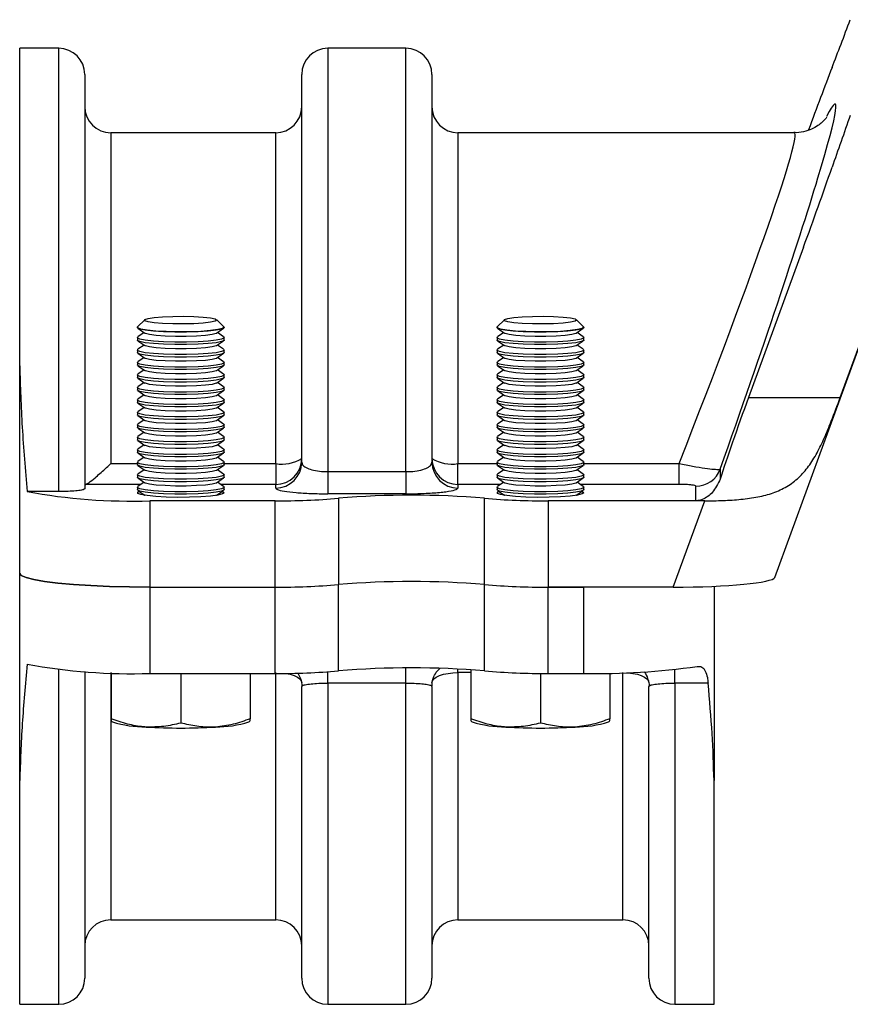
# Model space of a CAD drawing. Header units: millimetres. Extents: x 2 to 591, y 2 to 418.
# Tile 7 of 15: x 123 to 170, y 268 to 325. Entities that reach past the tile are written whole.
import ezdxf

# ---------------------------------------------------------------- set-up
doc = ezdxf.new("R2010")
doc.units = ezdxf.units.MM

msp = doc.modelspace()

# ---------------------------------------------------------------- linework, layer by layer
at = {"color": 7, "linetype": 'Continuous', "lineweight": 25}
for p, q in [((124.852, 322.859), (122.602, 322.859)), ((122.602, 304.562), (122.602, 322.859)), ((124.852, 297.328), (124.852, 322.859)), ((144.852, 322.859), (140.352, 322.859)), ((140.352, 322.859), (140.352, 298.476)), ((144.852, 298.476), (144.852, 322.859)), ((126.352, 321.359), (126.352, 297.492)), ((138.852, 299.025), (138.852, 321.359)), ((146.352, 321.359), (146.352, 299.025)), ((137.352, 317.994), (127.852, 317.994)), ((127.852, 317.994), (127.852, 298.94)), ((137.352, 298.94), (137.352, 317.994)), ((167.225, 317.994), (147.852, 317.994)), ((147.852, 317.994), (147.852, 298.94)), ((166.099, 292.389), (174.08, 314.192)), ((167.756, 311.397), (164.591, 302.751)), ((169.876, 302.751), (173.041, 311.397)), ((129.806, 307.228), (129.394, 306.821)), ((134.366, 306.821), (133.954, 307.228)), ((150.528, 307.228), (150.116, 306.821)), ((155.088, 306.821), (154.676, 307.228)), ((129.38, 306.793), (129.38, 306.774)), ((129.409, 306.734), (129.819, 306.452)), ((129.769, 306.486), (129.409, 306.239)), ((133.941, 306.452), (134.351, 306.734)), ((134.351, 306.239), (133.991, 306.486)), ((134.38, 306.774), (134.38, 306.793)), ((150.102, 306.793), (150.102, 306.774)), ((150.131, 306.734), (150.541, 306.452)), ((150.491, 306.486), (150.131, 306.239)), ((154.663, 306.452), (155.073, 306.734)), ((155.073, 306.239), (154.713, 306.486)), ((155.102, 306.774), (155.102, 306.793)), ((129.38, 306.198), (129.38, 306.056)), ((129.409, 306.016), (129.819, 305.734)), ((129.769, 305.768), (129.409, 305.521)), ((133.941, 305.734), (134.351, 306.016)), ((134.351, 305.521), (133.991, 305.768)), ((134.38, 306.056), (134.38, 306.198)), ((150.102, 306.198), (150.102, 306.056)), ((150.131, 306.016), (150.541, 305.734)), ((150.491, 305.768), (150.131, 305.521)), ((154.663, 305.734), (155.073, 306.016)), ((155.073, 305.521), (154.713, 305.768)), ((155.102, 306.056), (155.102, 306.198)), ((129.38, 305.48), (129.38, 305.338)), ((129.409, 305.297), (129.819, 305.016)), ((133.941, 305.016), (134.351, 305.297)), ((134.38, 305.338), (134.38, 305.48)), ((150.102, 305.48), (150.102, 305.338)), ((150.131, 305.297), (150.541, 305.016)), ((154.663, 305.016), (155.073, 305.297)), ((155.102, 305.338), (155.102, 305.48)), ((122.602, 292.623), (122.602, 304.562)), ((129.38, 304.762), (129.38, 304.62)), ((129.769, 305.05), (129.409, 304.802)), ((129.409, 304.579), (129.819, 304.298)), ((133.941, 304.298), (134.351, 304.579)), ((134.351, 304.802), (133.991, 305.05)), ((134.38, 304.62), (134.38, 304.762)), ((150.102, 304.762), (150.102, 304.62)), ((150.491, 305.05), (150.131, 304.802)), ((150.131, 304.579), (150.541, 304.298)), ((154.663, 304.298), (155.073, 304.579)), ((155.073, 304.802), (154.713, 305.05)), ((155.102, 304.62), (155.102, 304.762)), ((129.38, 304.044), (129.38, 303.902)), ((129.769, 304.332), (129.409, 304.084)), ((134.351, 304.084), (133.991, 304.332)), ((134.38, 303.902), (134.38, 304.044)), ((150.102, 304.044), (150.102, 303.902)), ((150.491, 304.332), (150.131, 304.084)), ((155.073, 304.084), (154.713, 304.332)), ((155.102, 303.902), (155.102, 304.044)), ((129.409, 303.861), (129.819, 303.58)), ((129.769, 303.614), (129.409, 303.366)), ((133.941, 303.58), (134.351, 303.861)), ((134.351, 303.366), (133.991, 303.614)), ((150.131, 303.861), (150.541, 303.58)), ((150.491, 303.614), (150.131, 303.366)), ((154.663, 303.58), (155.073, 303.861)), ((155.073, 303.366), (154.713, 303.614)), ((129.38, 303.325), (129.38, 303.184)), ((129.409, 303.143), (129.819, 302.862)), ((129.769, 302.896), (129.409, 302.648)), ((133.941, 302.862), (134.351, 303.143)), ((134.351, 302.648), (133.991, 302.896)), ((134.38, 303.184), (134.38, 303.325)), ((150.102, 303.325), (150.102, 303.184)), ((150.131, 303.143), (150.541, 302.862)), ((150.491, 302.896), (150.131, 302.648)), ((154.663, 302.862), (155.073, 303.143)), ((155.073, 302.648), (154.713, 302.896)), ((155.102, 303.184), (155.102, 303.325)), ((129.38, 302.607), (129.38, 302.466)), ((129.409, 302.425), (129.819, 302.143)), ((133.941, 302.143), (134.351, 302.425)), ((134.38, 302.466), (134.38, 302.607)), ((150.102, 302.607), (150.102, 302.466)), ((150.131, 302.425), (150.541, 302.143)), ((154.663, 302.143), (155.073, 302.425)), ((155.102, 302.466), (155.102, 302.607)), ((164.591, 302.751), (169.876, 302.751)), ((129.38, 301.889), (129.38, 301.748)), ((129.769, 302.177), (129.409, 301.93)), ((129.409, 301.707), (129.819, 301.425)), ((133.941, 301.425), (134.351, 301.707)), ((134.351, 301.93), (133.991, 302.177)), ((134.38, 301.748), (134.38, 301.889)), ((150.102, 301.889), (150.102, 301.748)), ((150.491, 302.177), (150.131, 301.93)), ((150.131, 301.707), (150.541, 301.425)), ((154.663, 301.425), (155.073, 301.707)), ((155.073, 301.93), (154.713, 302.177)), ((155.102, 301.748), (155.102, 301.889)), ((129.38, 301.171), (129.38, 301.03)), ((129.769, 301.459), (129.409, 301.212)), ((134.351, 301.212), (133.991, 301.459)), ((134.38, 301.03), (134.38, 301.171)), ((150.102, 301.171), (150.102, 301.03)), ((150.491, 301.459), (150.131, 301.212)), ((155.073, 301.212), (154.713, 301.459)), ((155.102, 301.03), (155.102, 301.171)), ((129.409, 300.989), (129.819, 300.707)), ((129.769, 300.741), (129.409, 300.494)), ((133.941, 300.707), (134.351, 300.989)), ((134.351, 300.494), (133.991, 300.741)), ((150.131, 300.989), (150.541, 300.707)), ((150.491, 300.741), (150.131, 300.494)), ((154.663, 300.707), (155.073, 300.989)), ((155.073, 300.494), (154.713, 300.741)), ((129.38, 300.453), (129.38, 300.311)), ((129.409, 300.271), (129.819, 299.989)), ((129.769, 300.023), (129.409, 299.776)), ((133.941, 299.989), (134.351, 300.271)), ((134.351, 299.776), (133.991, 300.023)), ((134.38, 300.311), (134.38, 300.453)), ((150.102, 300.453), (150.102, 300.311)), ((150.131, 300.271), (150.541, 299.989)), ((150.491, 300.023), (150.131, 299.776)), ((154.663, 299.989), (155.073, 300.271)), ((155.073, 299.776), (154.713, 300.023)), ((155.102, 300.311), (155.102, 300.453)), ((129.38, 299.735), (129.38, 299.593)), ((129.409, 299.553), (129.819, 299.271)), ((133.941, 299.271), (134.351, 299.553)), ((134.38, 299.593), (134.38, 299.735)), ((150.102, 299.735), (150.102, 299.593)), ((150.131, 299.553), (150.541, 299.271)), ((154.663, 299.271), (155.073, 299.553)), ((155.102, 299.593), (155.102, 299.735)), ((127.852, 298.94), (129.38, 298.94)), ((129.38, 299.017), (129.38, 298.875)), ((129.769, 299.305), (129.409, 299.058)), ((134.351, 299.058), (133.991, 299.305)), ((134.38, 298.875), (134.38, 299.017)), ((134.38, 298.94), (137.352, 298.94)), ((137.352, 298.94), (137.352, 297.741)), ((147.852, 297.741), (147.852, 298.94)), ((147.852, 298.94), (150.102, 298.94)), ((150.102, 299.017), (150.102, 298.875)), ((150.491, 299.305), (150.131, 299.058)), ((155.073, 299.058), (154.713, 299.305)), ((155.102, 298.875), (155.102, 299.017)), ((155.102, 298.94), (160.596, 298.94)), ((160.596, 297.741), (160.596, 298.94)), ((129.38, 298.299), (129.38, 298.157)), ((129.409, 298.834), (129.819, 298.553)), ((129.769, 298.587), (129.409, 298.339)), ((133.941, 298.553), (134.351, 298.834)), ((134.351, 298.339), (133.991, 298.587)), ((134.38, 298.157), (134.38, 298.299)), ((140.352, 298.476), (144.852, 298.476)), ((140.352, 298.476), (140.352, 297.202)), ((144.852, 298.476), (144.852, 297.202)), ((150.102, 298.299), (150.102, 298.157)), ((150.131, 298.834), (150.541, 298.553)), ((150.491, 298.587), (150.131, 298.339)), ((154.663, 298.553), (155.073, 298.834)), ((155.073, 298.339), (154.713, 298.587)), ((155.102, 298.157), (155.102, 298.299)), ((162.961, 298.622), (162.961, 298.052)), ((129.583, 297.741), (126.408, 297.741)), ((129.409, 298.116), (129.819, 297.835)), ((129.769, 297.869), (129.409, 297.621)), ((133.941, 297.835), (134.351, 298.116)), ((134.351, 297.621), (133.991, 297.869)), ((137.352, 297.741), (134.177, 297.741)), ((137.352, 297.533), (137.352, 297.741)), ((147.852, 297.741), (147.852, 297.533)), ((150.305, 297.741), (147.852, 297.741)), ((150.131, 298.116), (150.541, 297.835)), ((150.491, 297.869), (150.131, 297.621)), ((154.663, 297.835), (155.073, 298.116)), ((155.073, 297.621), (154.713, 297.869)), ((160.596, 297.741), (154.899, 297.741)), ((124.852, 297.328), (123.031, 297.328)), ((129.38, 297.581), (129.38, 297.439)), ((129.409, 297.398), (129.819, 297.117)), ((133.941, 297.117), (134.351, 297.398)), ((134.38, 297.439), (134.38, 297.581)), ((144.852, 297.202), (140.352, 297.202)), ((150.102, 297.581), (150.102, 297.439)), ((150.131, 297.398), (150.541, 297.117)), ((154.663, 297.117), (155.073, 297.398)), ((155.102, 297.439), (155.102, 297.581)), ((161.552, 296.796), (161.552, 297.64)), ((129.769, 297.151), (129.732, 297.125)), ((129.832, 297.108), (129.819, 297.117)), ((130.102, 296.796), (130.102, 291.824)), ((137.312, 296.796), (130.102, 296.796)), ((133.941, 297.117), (133.928, 297.108)), ((134.028, 297.125), (133.991, 297.151)), ((137.312, 291.824), (137.312, 296.796)), ((140.972, 296.944), (140.972, 291.973)), ((149.38, 291.973), (149.38, 296.944)), ((150.491, 297.151), (150.454, 297.125)), ((150.554, 297.108), (150.541, 297.117)), ((153.041, 296.796), (153.041, 291.824)), ((161.552, 296.796), (153.041, 296.796)), ((154.663, 297.117), (154.65, 297.108)), ((154.75, 297.125), (154.713, 297.151)), ((160.25, 291.824), (162.07, 296.796)), ((162.07, 296.796), (161.552, 296.796)), ((122.602, 280.684), (122.602, 292.623)), ((130.102, 291.824), (130.102, 286.852)), ((130.102, 291.824), (137.312, 291.824)), ((137.312, 286.852), (137.312, 291.824)), ((140.972, 287.001), (140.972, 291.973)), ((149.38, 287.001), (149.38, 291.973)), ((153.041, 286.852), (153.041, 291.824)), ((153.041, 291.824), (155.102, 291.824)), ((160.25, 291.824), (153.041, 291.824)), ((155.102, 286.852), (155.102, 291.824)), ((162.602, 291.873), (162.602, 280.684)), ((124.852, 267.797), (124.852, 287.081)), ((126.352, 286.96), (126.352, 269.297)), ((140.352, 286.295), (140.352, 286.95)), ((144.852, 286.295), (144.852, 287.171)), ((147.852, 286.903), (147.852, 287.108)), ((148.602, 287.064), (148.602, 284.246)), ((160.352, 286.295), (160.352, 287.081)), ((127.852, 286.903), (127.852, 272.662)), ((127.88, 286.888), (127.88, 284.246)), ((130.102, 286.852), (137.312, 286.852)), ((131.45, 286.852), (131.88, 286.826)), ((131.88, 286.826), (132.31, 286.852)), ((131.88, 286.826), (131.88, 283.999)), ((135.88, 286.852), (135.88, 284.246)), ((137.352, 272.662), (137.352, 286.903)), ((148.602, 286.903), (147.852, 286.903)), ((147.852, 286.903), (147.852, 272.662)), ((152, 286.863), (152.602, 286.826)), ((152.602, 286.826), (153.032, 286.852)), ((152.602, 286.826), (152.602, 283.999)), ((153.041, 286.852), (155.102, 286.852)), ((156.602, 286.869), (156.602, 284.246)), ((157.352, 272.662), (157.352, 286.903)), ((138.852, 269.297), (138.852, 286.099)), ((144.852, 286.295), (140.352, 286.295)), ((140.352, 286.295), (140.352, 267.797)), ((144.852, 267.797), (144.852, 286.295)), ((146.352, 286.099), (146.352, 269.297)), ((158.852, 269.297), (158.852, 286.099)), ((162.262, 286.295), (160.352, 286.295)), ((160.352, 286.295), (160.352, 267.797)), ((127.88, 284.246), (127.88, 284.12)), ((135.88, 284.12), (135.88, 284.246)), ((148.602, 284.246), (148.602, 284.12)), ((156.602, 284.12), (156.602, 284.246)), ((127.88, 284.096), (127.949, 284.057)), ((135.811, 284.057), (135.88, 284.096)), ((148.602, 284.096), (148.672, 284.057)), ((156.533, 284.057), (156.602, 284.096)), ((122.602, 267.797), (122.602, 280.684)), ((162.602, 267.797), (162.602, 280.684)), ((127.852, 272.662), (137.352, 272.662)), ((147.852, 272.662), (157.352, 272.662)), ((122.602, 267.797), (124.852, 267.797)), ((140.352, 267.797), (144.852, 267.797)), ((160.352, 267.797), (162.602, 267.797))]:
    msp.add_line(p, q, dxfattribs=at)
at = {"color": 7, "linetype": 'Continuous', "lineweight": 25, "flags": 128}
for points in [[(133.966, 307.204), (133.873, 307.139), (133.604, 307.079), (133.181, 307.031), (132.642, 306.997), (132.036, 306.983), (131.416, 306.988), (130.837, 307.012), (130.351, 307.053), (130.001, 307.108), (129.817, 307.171), (129.817, 307.237), (130.001, 307.301), (130.351, 307.355), (130.837, 307.397), (131.416, 307.421), (132.036, 307.426), (132.642, 307.411), (133.181, 307.378), (133.604, 307.329), (133.873, 307.27), (133.966, 307.204)], [(154.688, 307.204), (154.595, 307.139), (154.326, 307.079), (153.903, 307.031), (153.364, 306.997), (152.758, 306.983), (152.138, 306.988), (151.559, 307.012), (151.073, 307.053), (150.723, 307.108), (150.539, 307.171), (150.539, 307.237), (150.723, 307.301), (151.073, 307.355), (151.559, 307.397), (152.138, 307.421), (152.758, 307.426), (153.364, 307.411), (153.903, 307.378), (154.326, 307.329), (154.595, 307.27), (154.688, 307.204)], [(134.366, 306.821), (134.38, 306.793), (134.287, 306.721), (134.016, 306.654), (133.586, 306.598), (133.03, 306.556), (132.389, 306.532), (131.709, 306.527), (131.043, 306.542), (130.438, 306.575), (129.941, 306.625), (129.587, 306.687), (129.403, 306.756), (129.394, 306.821)], [(155.088, 306.821), (155.102, 306.793), (155.009, 306.721), (154.738, 306.654), (154.308, 306.598), (153.752, 306.556), (153.111, 306.532), (152.431, 306.527), (151.765, 306.542), (151.16, 306.575), (150.663, 306.625), (150.309, 306.687), (150.125, 306.756), (150.116, 306.821)], [(134.38, 306.774), (134.374, 306.756), (134.236, 306.685), (133.922, 306.621), (133.458, 306.568), (132.876, 306.53), (132.22, 306.511), (131.54, 306.511), (130.884, 306.53), (130.302, 306.568), (129.838, 306.621), (129.524, 306.685), (129.386, 306.756), (129.38, 306.774)], [(134.351, 306.239), (134.374, 306.18), (134.236, 306.109), (133.922, 306.044), (133.458, 305.991), (132.876, 305.954), (132.22, 305.934), (131.54, 305.934), (130.884, 305.954), (130.302, 305.991), (129.838, 306.044), (129.524, 306.109), (129.386, 306.18), (129.409, 306.239)], [(133.941, 306.452), (133.914, 306.437), (133.687, 306.375), (133.299, 306.323), (132.785, 306.286), (132.191, 306.266), (131.569, 306.266), (130.975, 306.286), (130.461, 306.323), (130.073, 306.375), (129.846, 306.437), (129.819, 306.452)], [(155.102, 306.774), (155.096, 306.756), (154.958, 306.685), (154.644, 306.621), (154.18, 306.568), (153.598, 306.53), (152.942, 306.511), (152.262, 306.511), (151.606, 306.53), (151.024, 306.568), (150.56, 306.621), (150.246, 306.685), (150.108, 306.756), (150.102, 306.774)], [(155.073, 306.239), (155.096, 306.18), (154.958, 306.109), (154.644, 306.044), (154.18, 305.991), (153.598, 305.954), (152.942, 305.934), (152.262, 305.934), (151.606, 305.954), (151.024, 305.991), (150.56, 306.044), (150.246, 306.109), (150.108, 306.18), (150.131, 306.239)], [(154.663, 306.452), (154.636, 306.437), (154.409, 306.375), (154.021, 306.323), (153.507, 306.286), (152.913, 306.266), (152.291, 306.266), (151.697, 306.286), (151.183, 306.323), (150.796, 306.375), (150.568, 306.437), (150.541, 306.452)], [(134.38, 306.056), (134.374, 306.038), (134.236, 305.967), (133.922, 305.903), (133.458, 305.85), (132.876, 305.812), (132.22, 305.792), (131.54, 305.792), (130.884, 305.812), (130.302, 305.85), (129.838, 305.903), (129.524, 305.967), (129.386, 306.038), (129.38, 306.056)], [(133.941, 305.734), (133.914, 305.719), (133.687, 305.657), (133.299, 305.605), (132.785, 305.568), (132.191, 305.548), (131.569, 305.548), (130.975, 305.568), (130.461, 305.605), (130.073, 305.657), (129.846, 305.719), (129.819, 305.734)], [(155.102, 306.056), (155.096, 306.038), (154.958, 305.967), (154.644, 305.903), (154.18, 305.85), (153.598, 305.812), (152.942, 305.792), (152.262, 305.792), (151.606, 305.812), (151.024, 305.85), (150.56, 305.903), (150.246, 305.967), (150.108, 306.038), (150.102, 306.056)], [(154.663, 305.734), (154.636, 305.719), (154.409, 305.657), (154.021, 305.605), (153.507, 305.568), (152.913, 305.548), (152.291, 305.548), (151.697, 305.568), (151.183, 305.605), (150.796, 305.657), (150.568, 305.719), (150.541, 305.734)], [(134.38, 305.338), (134.374, 305.32), (134.236, 305.249), (133.922, 305.185), (133.458, 305.132), (132.876, 305.094), (132.22, 305.074), (131.54, 305.074), (130.884, 305.094), (130.302, 305.132), (129.838, 305.185), (129.524, 305.249), (129.386, 305.32), (129.38, 305.338)], [(134.351, 305.521), (134.374, 305.462), (134.236, 305.391), (133.922, 305.326), (133.458, 305.273), (132.876, 305.236), (132.22, 305.216), (131.54, 305.216), (130.884, 305.236), (130.302, 305.273), (129.838, 305.326), (129.524, 305.391), (129.386, 305.462), (129.409, 305.521)], [(155.102, 305.338), (155.096, 305.32), (154.958, 305.249), (154.644, 305.185), (154.18, 305.132), (153.598, 305.094), (152.942, 305.074), (152.262, 305.074), (151.606, 305.094), (151.024, 305.132), (150.56, 305.185), (150.246, 305.249), (150.108, 305.32), (150.102, 305.338)], [(155.073, 305.521), (155.096, 305.462), (154.958, 305.391), (154.644, 305.326), (154.18, 305.273), (153.598, 305.236), (152.942, 305.216), (152.262, 305.216), (151.606, 305.236), (151.024, 305.273), (150.56, 305.326), (150.246, 305.391), (150.108, 305.462), (150.131, 305.521)], [(134.38, 304.62), (134.374, 304.602), (134.236, 304.531), (133.922, 304.466), (133.458, 304.413), (132.876, 304.376), (132.22, 304.356), (131.54, 304.356), (130.884, 304.376), (130.302, 304.413), (129.838, 304.466), (129.524, 304.531), (129.386, 304.602), (129.38, 304.62)], [(134.351, 304.802), (134.374, 304.744), (134.236, 304.673), (133.922, 304.608), (133.458, 304.555), (132.876, 304.517), (132.22, 304.498), (131.54, 304.498), (130.884, 304.517), (130.302, 304.555), (129.838, 304.608), (129.524, 304.673), (129.386, 304.744), (129.409, 304.802)], [(133.941, 305.016), (133.914, 305), (133.687, 304.939), (133.299, 304.887), (132.785, 304.85), (132.191, 304.83), (131.569, 304.83), (130.975, 304.85), (130.461, 304.887), (130.073, 304.939), (129.846, 305), (129.819, 305.016)], [(155.102, 304.62), (155.096, 304.602), (154.958, 304.531), (154.644, 304.466), (154.18, 304.413), (153.598, 304.376), (152.942, 304.356), (152.262, 304.356), (151.606, 304.376), (151.024, 304.413), (150.56, 304.466), (150.246, 304.531), (150.108, 304.602), (150.102, 304.62)], [(155.073, 304.802), (155.096, 304.744), (154.958, 304.673), (154.644, 304.608), (154.18, 304.555), (153.598, 304.517), (152.942, 304.498), (152.262, 304.498), (151.606, 304.517), (151.024, 304.555), (150.56, 304.608), (150.246, 304.673), (150.108, 304.744), (150.131, 304.802)], [(154.663, 305.016), (154.636, 305), (154.409, 304.939), (154.021, 304.887), (153.507, 304.85), (152.913, 304.83), (152.291, 304.83), (151.697, 304.85), (151.183, 304.887), (150.796, 304.939), (150.568, 305), (150.541, 305.016)], [(134.351, 304.084), (134.374, 304.025), (134.236, 303.954), (133.922, 303.89), (133.458, 303.837), (132.876, 303.799), (132.22, 303.78), (131.54, 303.78), (130.884, 303.799), (130.302, 303.837), (129.838, 303.89), (129.524, 303.954), (129.386, 304.025), (129.409, 304.084)], [(133.941, 304.298), (133.914, 304.282), (133.687, 304.221), (133.299, 304.169), (132.785, 304.132), (132.191, 304.112), (131.569, 304.112), (130.975, 304.132), (130.461, 304.169), (130.073, 304.221), (129.846, 304.282), (129.819, 304.298)], [(155.073, 304.084), (155.096, 304.025), (154.958, 303.954), (154.644, 303.89), (154.18, 303.837), (153.598, 303.799), (152.942, 303.78), (152.262, 303.78), (151.606, 303.799), (151.024, 303.837), (150.56, 303.89), (150.246, 303.954), (150.108, 304.025), (150.131, 304.084)], [(154.663, 304.298), (154.636, 304.282), (154.409, 304.221), (154.021, 304.169), (153.507, 304.132), (152.913, 304.112), (152.291, 304.112), (151.697, 304.132), (151.183, 304.169), (150.796, 304.221), (150.568, 304.282), (150.541, 304.298)], [(134.38, 303.902), (134.374, 303.884), (134.236, 303.813), (133.922, 303.748), (133.458, 303.695), (132.876, 303.658), (132.22, 303.638), (131.54, 303.638), (130.884, 303.658), (130.302, 303.695), (129.838, 303.748), (129.524, 303.813), (129.386, 303.884), (129.38, 303.902)], [(133.941, 303.58), (133.914, 303.564), (133.687, 303.503), (133.299, 303.451), (132.785, 303.413), (132.191, 303.394), (131.569, 303.394), (130.975, 303.413), (130.461, 303.451), (130.073, 303.503), (129.846, 303.564), (129.819, 303.58)], [(155.102, 303.902), (155.096, 303.884), (154.958, 303.813), (154.644, 303.748), (154.18, 303.695), (153.598, 303.658), (152.942, 303.638), (152.262, 303.638), (151.606, 303.658), (151.024, 303.695), (150.56, 303.748), (150.246, 303.813), (150.108, 303.884), (150.102, 303.902)], [(154.663, 303.58), (154.636, 303.564), (154.409, 303.503), (154.021, 303.451), (153.507, 303.413), (152.913, 303.394), (152.291, 303.394), (151.697, 303.413), (151.183, 303.451), (150.796, 303.503), (150.568, 303.564), (150.541, 303.58)], [(134.38, 303.184), (134.374, 303.166), (134.236, 303.095), (133.922, 303.03), (133.458, 302.977), (132.876, 302.94), (132.22, 302.92), (131.54, 302.92), (130.884, 302.94), (130.302, 302.977), (129.838, 303.03), (129.524, 303.095), (129.386, 303.166), (129.38, 303.184)], [(134.351, 303.366), (134.374, 303.307), (134.236, 303.236), (133.922, 303.172), (133.458, 303.119), (132.876, 303.081), (132.22, 303.062), (131.54, 303.062), (130.884, 303.081), (130.302, 303.119), (129.838, 303.172), (129.524, 303.236), (129.386, 303.307), (129.409, 303.366)], [(133.941, 302.862), (133.914, 302.846), (133.687, 302.784), (133.299, 302.733), (132.785, 302.695), (132.191, 302.676), (131.569, 302.676), (130.975, 302.695), (130.461, 302.733), (130.073, 302.784), (129.846, 302.846), (129.819, 302.862)], [(155.102, 303.184), (155.096, 303.166), (154.958, 303.095), (154.644, 303.03), (154.18, 302.977), (153.598, 302.94), (152.942, 302.92), (152.262, 302.92), (151.606, 302.94), (151.024, 302.977), (150.56, 303.03), (150.246, 303.095), (150.108, 303.166), (150.102, 303.184)], [(155.073, 303.366), (155.096, 303.307), (154.958, 303.236), (154.644, 303.172), (154.18, 303.119), (153.598, 303.081), (152.942, 303.062), (152.262, 303.062), (151.606, 303.081), (151.024, 303.119), (150.56, 303.172), (150.246, 303.236), (150.108, 303.307), (150.131, 303.366)], [(154.663, 302.862), (154.636, 302.846), (154.409, 302.784), (154.021, 302.733), (153.507, 302.695), (152.913, 302.676), (152.291, 302.676), (151.697, 302.695), (151.183, 302.733), (150.796, 302.784), (150.568, 302.846), (150.541, 302.862)], [(134.38, 302.466), (134.374, 302.448), (134.236, 302.377), (133.922, 302.312), (133.458, 302.259), (132.876, 302.221), (132.22, 302.202), (131.54, 302.202), (130.884, 302.221), (130.302, 302.259), (129.838, 302.312), (129.524, 302.377), (129.386, 302.448), (129.38, 302.466)], [(134.351, 302.648), (134.374, 302.589), (134.236, 302.518), (133.922, 302.454), (133.458, 302.401), (132.876, 302.363), (132.22, 302.343), (131.54, 302.343), (130.884, 302.363), (130.302, 302.401), (129.838, 302.454), (129.524, 302.518), (129.386, 302.589), (129.409, 302.648)], [(155.102, 302.466), (155.096, 302.448), (154.958, 302.377), (154.644, 302.312), (154.18, 302.259), (153.598, 302.221), (152.942, 302.202), (152.262, 302.202), (151.606, 302.221), (151.024, 302.259), (150.56, 302.312), (150.246, 302.377), (150.108, 302.448), (150.102, 302.466)], [(155.073, 302.648), (155.096, 302.589), (154.958, 302.518), (154.644, 302.454), (154.18, 302.401), (153.598, 302.363), (152.942, 302.343), (152.262, 302.343), (151.606, 302.363), (151.024, 302.401), (150.56, 302.454), (150.246, 302.518), (150.108, 302.589), (150.131, 302.648)], [(134.38, 301.748), (134.374, 301.729), (134.236, 301.658), (133.922, 301.594), (133.458, 301.541), (132.876, 301.503), (132.22, 301.484), (131.54, 301.484), (130.884, 301.503), (130.302, 301.541), (129.838, 301.594), (129.524, 301.658), (129.386, 301.729), (129.38, 301.748)], [(134.351, 301.93), (134.374, 301.871), (134.236, 301.8), (133.922, 301.736), (133.458, 301.683), (132.876, 301.645), (132.22, 301.625), (131.54, 301.625), (130.884, 301.645), (130.302, 301.683), (129.838, 301.736), (129.524, 301.8), (129.386, 301.871), (129.409, 301.93)], [(133.941, 302.143), (133.914, 302.128), (133.687, 302.066), (133.299, 302.015), (132.785, 301.977), (132.191, 301.958), (131.569, 301.958), (130.975, 301.977), (130.461, 302.015), (130.073, 302.066), (129.846, 302.128), (129.819, 302.143)], [(155.102, 301.748), (155.096, 301.729), (154.958, 301.658), (154.644, 301.594), (154.18, 301.541), (153.598, 301.503), (152.942, 301.484), (152.262, 301.484), (151.606, 301.503), (151.024, 301.541), (150.56, 301.594), (150.246, 301.658), (150.108, 301.729), (150.102, 301.748)], [(155.073, 301.93), (155.096, 301.871), (154.958, 301.8), (154.644, 301.736), (154.18, 301.683), (153.598, 301.645), (152.942, 301.625), (152.262, 301.625), (151.606, 301.645), (151.024, 301.683), (150.56, 301.736), (150.246, 301.8), (150.108, 301.871), (150.131, 301.93)], [(154.663, 302.143), (154.636, 302.128), (154.409, 302.066), (154.021, 302.015), (153.507, 301.977), (152.913, 301.958), (152.291, 301.958), (151.697, 301.977), (151.183, 302.015), (150.796, 302.066), (150.568, 302.128), (150.541, 302.143)], [(134.351, 301.212), (134.374, 301.153), (134.236, 301.082), (133.922, 301.018), (133.458, 300.965), (132.876, 300.927), (132.22, 300.907), (131.54, 300.907), (130.884, 300.927), (130.302, 300.965), (129.838, 301.018), (129.524, 301.082), (129.386, 301.153), (129.409, 301.212)], [(133.941, 301.425), (133.914, 301.41), (133.687, 301.348), (133.299, 301.296), (132.785, 301.259), (132.191, 301.24), (131.569, 301.24), (130.975, 301.259), (130.461, 301.296), (130.073, 301.348), (129.846, 301.41), (129.819, 301.425)], [(155.073, 301.212), (155.096, 301.153), (154.958, 301.082), (154.644, 301.018), (154.18, 300.965), (153.598, 300.927), (152.942, 300.907), (152.262, 300.907), (151.606, 300.927), (151.024, 300.965), (150.56, 301.018), (150.246, 301.082), (150.108, 301.153), (150.131, 301.212)], [(154.663, 301.425), (154.636, 301.41), (154.409, 301.348), (154.021, 301.296), (153.507, 301.259), (152.913, 301.24), (152.291, 301.24), (151.697, 301.259), (151.183, 301.296), (150.796, 301.348), (150.568, 301.41), (150.541, 301.425)], [(134.38, 301.03), (134.374, 301.011), (134.236, 300.94), (133.922, 300.876), (133.458, 300.823), (132.876, 300.785), (132.22, 300.766), (131.54, 300.766), (130.884, 300.785), (130.302, 300.823), (129.838, 300.876), (129.524, 300.94), (129.386, 301.011), (129.38, 301.03)], [(133.941, 300.707), (133.914, 300.692), (133.687, 300.63), (133.299, 300.578), (132.785, 300.541), (132.191, 300.522), (131.569, 300.522), (130.975, 300.541), (130.461, 300.578), (130.073, 300.63), (129.846, 300.692), (129.819, 300.707)], [(155.102, 301.03), (155.096, 301.011), (154.958, 300.94), (154.644, 300.876), (154.18, 300.823), (153.598, 300.785), (152.942, 300.766), (152.262, 300.766), (151.606, 300.785), (151.024, 300.823), (150.56, 300.876), (150.246, 300.94), (150.108, 301.011), (150.102, 301.03)], [(154.663, 300.707), (154.636, 300.692), (154.409, 300.63), (154.021, 300.578), (153.507, 300.541), (152.913, 300.522), (152.291, 300.522), (151.697, 300.541), (151.183, 300.578), (150.796, 300.63), (150.568, 300.692), (150.541, 300.707)], [(134.38, 300.311), (134.374, 300.293), (134.236, 300.222), (133.922, 300.158), (133.458, 300.105), (132.876, 300.067), (132.22, 300.048), (131.54, 300.048), (130.884, 300.067), (130.302, 300.105), (129.838, 300.158), (129.524, 300.222), (129.386, 300.293), (129.38, 300.311)], [(134.351, 300.494), (134.374, 300.435), (134.236, 300.364), (133.922, 300.299), (133.458, 300.246), (132.876, 300.209), (132.22, 300.189), (131.54, 300.189), (130.884, 300.209), (130.302, 300.246), (129.838, 300.299), (129.524, 300.364), (129.386, 300.435), (129.409, 300.494)], [(155.102, 300.311), (155.096, 300.293), (154.958, 300.222), (154.644, 300.158), (154.18, 300.105), (153.598, 300.067), (152.942, 300.048), (152.262, 300.048), (151.606, 300.067), (151.024, 300.105), (150.56, 300.158), (150.246, 300.222), (150.108, 300.293), (150.102, 300.311)], [(155.073, 300.494), (155.096, 300.435), (154.958, 300.364), (154.644, 300.299), (154.18, 300.246), (153.598, 300.209), (152.942, 300.189), (152.262, 300.189), (151.606, 300.209), (151.024, 300.246), (150.56, 300.299), (150.246, 300.364), (150.108, 300.435), (150.131, 300.494)], [(134.38, 299.593), (134.374, 299.575), (134.236, 299.504), (133.922, 299.44), (133.458, 299.387), (132.876, 299.349), (132.22, 299.329), (131.54, 299.329), (130.884, 299.349), (130.302, 299.387), (129.838, 299.44), (129.524, 299.504), (129.386, 299.575), (129.38, 299.593)], [(134.351, 299.776), (134.374, 299.717), (134.236, 299.646), (133.922, 299.581), (133.458, 299.528), (132.876, 299.491), (132.22, 299.471), (131.54, 299.471), (130.884, 299.491), (130.302, 299.528), (129.838, 299.581), (129.524, 299.646), (129.386, 299.717), (129.409, 299.776)], [(133.941, 299.989), (133.914, 299.974), (133.687, 299.912), (133.299, 299.86), (132.785, 299.823), (132.191, 299.803), (131.569, 299.803), (130.975, 299.823), (130.461, 299.86), (130.073, 299.912), (129.846, 299.974), (129.819, 299.989)], [(155.102, 299.593), (155.096, 299.575), (154.958, 299.504), (154.644, 299.44), (154.18, 299.387), (153.598, 299.349), (152.942, 299.329), (152.262, 299.329), (151.606, 299.349), (151.024, 299.387), (150.56, 299.44), (150.246, 299.504), (150.108, 299.575), (150.102, 299.593)], [(155.073, 299.776), (155.096, 299.717), (154.958, 299.646), (154.644, 299.581), (154.18, 299.528), (153.598, 299.491), (152.942, 299.471), (152.262, 299.471), (151.606, 299.491), (151.024, 299.528), (150.56, 299.581), (150.246, 299.646), (150.108, 299.717), (150.131, 299.776)], [(154.663, 299.989), (154.636, 299.974), (154.409, 299.912), (154.021, 299.86), (153.507, 299.823), (152.913, 299.803), (152.291, 299.803), (151.697, 299.823), (151.183, 299.86), (150.796, 299.912), (150.568, 299.974), (150.541, 299.989)], [(134.38, 298.875), (134.374, 298.857), (134.236, 298.786), (133.922, 298.722), (133.458, 298.669), (132.876, 298.631), (132.22, 298.611), (131.54, 298.611), (130.884, 298.631), (130.302, 298.669), (129.838, 298.722), (129.524, 298.786), (129.386, 298.857), (129.38, 298.875)], [(134.351, 299.058), (134.374, 298.999), (134.236, 298.928), (133.922, 298.863), (133.458, 298.81), (132.876, 298.773), (132.22, 298.753), (131.54, 298.753), (130.884, 298.773), (130.302, 298.81), (129.838, 298.863), (129.524, 298.928), (129.386, 298.999), (129.409, 299.058)], [(133.941, 299.271), (133.914, 299.256), (133.687, 299.194), (133.299, 299.142), (132.785, 299.105), (132.191, 299.085), (131.569, 299.085), (130.975, 299.105), (130.461, 299.142), (130.073, 299.194), (129.846, 299.256), (129.819, 299.271)], [(155.102, 298.875), (155.096, 298.857), (154.958, 298.786), (154.644, 298.722), (154.18, 298.669), (153.598, 298.631), (152.942, 298.611), (152.262, 298.611), (151.606, 298.631), (151.024, 298.669), (150.56, 298.722), (150.246, 298.786), (150.108, 298.857), (150.102, 298.875)], [(155.073, 299.058), (155.096, 298.999), (154.958, 298.928), (154.644, 298.863), (154.18, 298.81), (153.598, 298.773), (152.942, 298.753), (152.262, 298.753), (151.606, 298.773), (151.024, 298.81), (150.56, 298.863), (150.246, 298.928), (150.108, 298.999), (150.131, 299.058)], [(154.663, 299.271), (154.636, 299.256), (154.409, 299.194), (154.021, 299.142), (153.507, 299.105), (152.913, 299.085), (152.291, 299.085), (151.697, 299.105), (151.183, 299.142), (150.796, 299.194), (150.568, 299.256), (150.541, 299.271)], [(134.351, 298.339), (134.374, 298.281), (134.236, 298.21), (133.922, 298.145), (133.458, 298.092), (132.876, 298.054), (132.22, 298.035), (131.54, 298.035), (130.884, 298.054), (130.302, 298.092), (129.838, 298.145), (129.524, 298.21), (129.386, 298.281), (129.409, 298.339)], [(133.941, 298.553), (133.914, 298.537), (133.687, 298.476), (133.299, 298.424), (132.785, 298.387), (132.191, 298.367), (131.569, 298.367), (130.975, 298.387), (130.461, 298.424), (130.073, 298.476), (129.846, 298.537), (129.819, 298.553)], [(155.073, 298.339), (155.096, 298.281), (154.958, 298.21), (154.644, 298.145), (154.18, 298.092), (153.598, 298.054), (152.942, 298.035), (152.262, 298.035), (151.606, 298.054), (151.024, 298.092), (150.56, 298.145), (150.246, 298.21), (150.108, 298.281), (150.131, 298.339)], [(154.663, 298.553), (154.636, 298.537), (154.409, 298.476), (154.021, 298.424), (153.507, 298.387), (152.913, 298.367), (152.291, 298.367), (151.697, 298.387), (151.183, 298.424), (150.796, 298.476), (150.568, 298.537), (150.541, 298.553)], [(134.38, 298.157), (134.374, 298.139), (134.236, 298.068), (133.922, 298.003), (133.458, 297.95), (132.876, 297.913), (132.22, 297.893), (131.54, 297.893), (130.884, 297.913), (130.302, 297.95), (129.838, 298.003), (129.524, 298.068), (129.386, 298.139), (129.38, 298.157)], [(133.941, 297.835), (133.914, 297.819), (133.687, 297.758), (133.299, 297.706), (132.785, 297.669), (132.191, 297.649), (131.569, 297.649), (130.975, 297.669), (130.461, 297.706), (130.073, 297.758), (129.846, 297.819), (129.819, 297.835)], [(155.102, 298.157), (155.096, 298.139), (154.958, 298.068), (154.644, 298.003), (154.18, 297.95), (153.598, 297.913), (152.942, 297.893), (152.262, 297.893), (151.606, 297.913), (151.024, 297.95), (150.56, 298.003), (150.246, 298.068), (150.108, 298.139), (150.102, 298.157)], [(154.663, 297.835), (154.636, 297.819), (154.409, 297.758), (154.021, 297.706), (153.507, 297.669), (152.913, 297.649), (152.291, 297.649), (151.697, 297.669), (151.183, 297.706), (150.796, 297.758), (150.568, 297.819), (150.541, 297.835)], [(134.38, 297.439), (134.374, 297.421), (134.236, 297.35), (133.922, 297.285), (133.458, 297.232), (132.876, 297.195), (132.22, 297.175), (131.54, 297.175), (130.884, 297.195), (130.302, 297.232), (129.838, 297.285), (129.524, 297.35), (129.386, 297.421), (129.38, 297.439)], [(134.351, 297.621), (134.374, 297.562), (134.236, 297.491), (133.922, 297.427), (133.458, 297.374), (132.876, 297.336), (132.22, 297.317), (131.54, 297.317), (130.884, 297.336), (130.302, 297.374), (129.838, 297.427), (129.524, 297.491), (129.386, 297.562), (129.409, 297.621)], [(134.38, 297.261), (134.287, 297.189), (134.016, 297.123), (133.586, 297.067), (133.03, 297.025), (132.389, 297), (131.709, 296.995), (131.043, 297.01), (130.438, 297.044), (129.941, 297.093), (129.587, 297.155), (129.403, 297.225), (129.403, 297.297), (129.493, 297.34)], [(134.267, 297.34), (134.287, 297.333), (134.38, 297.261)], [(155.102, 297.439), (155.096, 297.421), (154.958, 297.35), (154.644, 297.285), (154.18, 297.232), (153.598, 297.195), (152.942, 297.175), (152.262, 297.175), (151.606, 297.195), (151.024, 297.232), (150.56, 297.285), (150.246, 297.35), (150.108, 297.421), (150.102, 297.439)], [(155.073, 297.621), (155.096, 297.562), (154.958, 297.491), (154.644, 297.427), (154.18, 297.374), (153.598, 297.336), (152.942, 297.317), (152.262, 297.317), (151.606, 297.336), (151.024, 297.374), (150.56, 297.427), (150.246, 297.491), (150.108, 297.562), (150.131, 297.621)], [(155.102, 297.261), (155.009, 297.189), (154.738, 297.123), (154.308, 297.067), (153.752, 297.025), (153.111, 297), (152.431, 296.995), (151.765, 297.01), (151.16, 297.044), (150.663, 297.093), (150.309, 297.155), (150.125, 297.225), (150.125, 297.297), (150.215, 297.34)], [(154.989, 297.34), (155.009, 297.333), (155.102, 297.261)], [(122.602, 292.623), (122.694, 292.498), (122.969, 292.376), (123.419, 292.26), (124.034, 292.153), (124.799, 292.058), (125.694, 291.977), (126.697, 291.911), (127.784, 291.863), (128.929, 291.834), (130.102, 291.824)], [(130.102, 291.824), (128.929, 291.834), (127.784, 291.863), (126.697, 291.911), (125.694, 291.977), (124.799, 292.058), (124.034, 292.153), (123.419, 292.26), (122.969, 292.376), (122.694, 292.498), (122.602, 292.623)], [(137.935, 286.856), (138.185, 286.803), (138.413, 286.728), (138.599, 286.638), (138.738, 286.535), (138.823, 286.423), (138.852, 286.306)], [(146.352, 286.306), (146.381, 286.423), (146.466, 286.535), (146.605, 286.638), (146.791, 286.728), (147.019, 286.803), (147.278, 286.858), (147.559, 286.892), (147.852, 286.903)], [(157.569, 286.897), (157.645, 286.892), (157.926, 286.858), (158.185, 286.803), (158.413, 286.728), (158.599, 286.638), (158.738, 286.535), (158.823, 286.423), (158.852, 286.306)]]:
    msp.add_lwpolyline(points, dxfattribs=at)
at = {"color": 7, "linetype": 'Continuous', "lineweight": 25}
for centre, radius, start, end in [((124.852, 321.359), 1.5, 0, 90), ((140.352, 321.359), 1.5, 90, 180), ((144.852, 321.359), 1.5, 0, 90), ((127.852, 319.494), 1.5, 180, 270), ((137.352, 319.494), 1.5, 270, 0), ((147.852, 319.494), 1.5, 180, 270), ((137.356, 299.236), 1.496, 269.8369, 359.836), ((137.713, 301.085), 2.175, 260.4529, 301.5817), ((137.356, 299.029), 1.496, 269.8369, 359.836), ((147.848, 299.236), 1.496, 180.164, 270.1631), ((147.491, 301.085), 2.175, 238.4183, 279.5471), ((147.848, 299.029), 1.496, 180.164, 270.1631), ((161.554, 299.14), 1.5, 269.909, 339.784), ((129.045, 329.967), 33.188, 259.5589, 271.8243), ((137.502, 337.264), 40.469, 269.7309, 274.9195), ((145.176, 246.544), 50.575, 85.2319, 94.7681), ((152.85, 337.264), 40.469, 265.0805, 270.2691), ((145.176, 241.573), 50.575, 85.2319, 94.7681), ((137.502, 332.293), 40.469, 269.7309, 274.9195), ((152.85, 332.293), 40.469, 265.0805, 270.2691), ((129.045, 320.024), 33.188, 259.5589, 271.8243), ((137.502, 327.321), 40.469, 269.7309, 274.9195), ((145.176, 236.601), 50.575, 85.2319, 94.7681), ((152.85, 327.321), 40.469, 265.0805, 270.2691), ((155.819, 328.03), 41.184, 269.0028, 278.1166), ((129.949, 290.8), 7.033, 253.4802, 269.4348), ((131.88, 318.346), 34.636, 266.6897, 273.3103), ((133.811, 290.8), 7.033, 270.5652, 286.5198), ((150.671, 290.8), 7.033, 253.4802, 269.4348), ((152.602, 318.346), 34.636, 266.6897, 273.3103), ((154.533, 290.8), 7.033, 270.5652, 286.5198), ((127.852, 271.162), 1.5, 90, 180), ((137.352, 271.162), 1.5, 0, 90), ((147.852, 271.162), 1.5, 90, 180), ((157.352, 271.162), 1.5, 0, 90), ((124.852, 269.297), 1.5, 270, 0), ((140.352, 269.297), 1.5, 180, 270), ((144.852, 269.297), 1.5, 270, 0), ((160.352, 269.297), 1.5, 180, 270)]:
    msp.add_arc(centre, radius, start, end, dxfattribs=at)
for centre, major_axis, ratio, start_param, end_param in [((172.618, 332.506), (7.428, 20.498), 0.034282, 4.172638, 4.323964), ((167.756, 316.245), (3.805, 10.499), 0.034282, 1.031046, 1.400237), ((160.107, 293.483), (9.479, 26.158), 0.034282, 5.717418, 6.52871), ((172.618, 322.816), (7.428, 20.498), 0.034282, 1.770575, 1.921901), ((157.758, 294.334), (9.481, 23.658), 0.03695, 4.923142, 6.297674), ((167.756, 312.516), (3.805, 10.499), 0.034282, 4.618066, 5.063494), ((160.107, 293.483), (9.479, 26.158), 0.034282, 4.922516, 5.717418), ((164.591, 302.165), (1.993, 5.5), 0.034282, 1.476473, 2.428025), ((160.25, 292.41), (5.853, 0), 0.100118, 4.712389, 6.246553)]:
    msp.add_ellipse(centre, major_axis=major_axis, ratio=ratio, start_param=start_param, end_param=end_param, dxfattribs=at)
for points, knots in [([(169.096, 318.891), (169.096, 318.889), (169.094, 318.887), (169.028, 318.799), (168.894, 318.652), (168.671, 318.459), (168.337, 318.245), (167.89, 318.073), (167.491, 317.982), (167.254, 318.003), (167.203, 318.007)], [0, 0, 0, 0, 0.156998, 0.31672, 0.450194, 0.572935, 0.695011, 0.824381, 0.962088, 1, 1, 1, 1]), ([(122.602, 304.562), (122.639, 303.394), (122.715, 301.037), (122.925, 298.572), (123.031, 297.328)], [0, 0, 0, 0, 0.4951952, 1, 1, 1, 1]), ([(162.07, 296.796), (162.424, 296.799), (163.133, 296.806), (164.166, 296.874), (165.138, 297.006), (166.03, 297.237), (166.818, 297.601), (167.496, 298.108), (168.063, 298.764), (168.547, 299.542), (168.972, 300.428), (169.414, 301.506), (169.706, 302.293), (169.876, 302.751)], [0, 0, 0, 0, 0.088273, 0.176555, 0.264787, 0.353015, 0.441804, 0.530585, 0.617348, 0.704122, 0.791468, 0.878814, 1, 1, 1, 1]), ([(126.408, 297.741), (126.464, 297.772), (126.591, 297.842), (126.984, 298.155), (127.425, 298.541), (127.74, 298.833), (127.851, 298.939), (127.852, 298.94)], [0, 0, 0, 0, 0.202771, 0.45439, 0.80763, 0.997724, 1, 1, 1, 1]), ([(138.852, 299.025), (138.861, 298.975), (138.883, 298.863), (139.075, 298.707), (139.413, 298.578), (139.854, 298.492), (140.187, 298.481), (140.352, 298.476)], [0, 0, 0, 0, 0.174595, 0.395628, 0.603771, 0.80355, 1, 1, 1, 1]), ([(144.852, 298.476), (144.945, 298.477), (145.21, 298.482), (145.632, 298.539), (146.032, 298.658), (146.302, 298.825), (146.335, 298.958), (146.352, 299.025)], [0, 0, 0, 0, 0.111585, 0.316251, 0.533915, 0.763928, 1, 1, 1, 1]), ([(160.596, 298.94), (160.86, 298.889), (161.394, 298.784), (162.096, 298.672), (162.614, 298.61), (162.894, 298.597), (162.942, 298.615), (162.961, 298.622)], [0, 0, 0, 0, 0.219737, 0.445641, 0.659674, 0.864262, 1, 1, 1, 1]), ([(161.552, 297.64), (161.548, 297.648), (161.538, 297.666), (161.435, 297.694), (161.225, 297.72), (160.932, 297.737), (160.708, 297.74), (160.596, 297.741)], [0, 0, 0, 0, 0.137307, 0.340694, 0.551476, 0.776057, 1, 1, 1, 1]), ([(162.961, 298.052), (162.826, 297.776), (162.571, 297.255), (162.132, 296.954), (161.818, 296.836), (161.712, 296.809), (161.615, 296.797), (161.571, 296.796), (161.552, 296.796)], [0, 0, 0, 0, 0.443156, 0.835857, 0.897088, 0.958653, 0.981892, 1, 1, 1, 1]), ([(126.352, 297.492), (126.335, 297.473), (126.301, 297.436), (126.032, 297.386), (125.639, 297.349), (125.219, 297.331), (124.951, 297.329), (124.852, 297.328)], [0, 0, 0, 0, 0.221393, 0.442887, 0.661484, 0.875028, 1, 1, 1, 1]), ([(137.352, 297.533), (137.371, 297.505), (137.415, 297.44), (137.807, 297.347), (138.485, 297.266), (139.365, 297.212), (140.023, 297.205), (140.352, 297.202)], [0, 0, 0, 0, 0.166032, 0.380595, 0.588812, 0.794359, 1, 1, 1, 1]), ([(144.852, 297.202), (145.039, 297.203), (145.564, 297.206), (146.4, 297.242), (147.2, 297.316), (147.748, 297.418), (147.817, 297.495), (147.852, 297.533)], [0, 0, 0, 0, 0.117, 0.329491, 0.549659, 0.77492, 1, 1, 1, 1]), ([(123.031, 287.385), (122.927, 286.227), (122.717, 283.891), (122.641, 281.76), (122.602, 280.684)], [0, 0, 0, 0, 0.495578, 1, 1, 1, 1]), ([(146.364, 286.146), (146.361, 286.175), (146.345, 286.354), (146.448, 286.654), (146.616, 286.964), (146.751, 287.093), (146.801, 287.14)], [0, 0, 0, 0, 0.075064, 0.470175, 0.803892, 1, 1, 1, 1]), ([(161.634, 287.259), (161.727, 287.26), (161.913, 287.264), (162.108, 287.027), (162.219, 286.679), (162.249, 286.405), (162.262, 286.295)], [0, 0, 0, 0, 0.28309, 0.567285, 0.824343, 1, 1, 1, 1]), ([(138.618, 286.878), (138.676, 286.773), (138.804, 286.54), (138.876, 286.254), (138.851, 286.104), (138.851, 286.102)], [0, 0, 0, 0, 0.4455838, 0.9934952, 1, 1, 1, 1]), ([(158.576, 286.948), (158.581, 286.942), (158.677, 286.838), (158.787, 286.548), (158.876, 286.254), (158.851, 286.104), (158.851, 286.102)], [0, 0, 0, 0, 0.028789, 0.497303, 0.994102, 1, 1, 1, 1]), ([(138.852, 286.099), (138.869, 286.125), (138.902, 286.176), (139.172, 286.235), (139.572, 286.275), (139.994, 286.292), (140.259, 286.294), (140.352, 286.295)], [0, 0, 0, 0, 0.2360716, 0.4660846, 0.6837491, 0.8884151, 1, 1, 1, 1]), ([(144.852, 286.295), (145.017, 286.293), (145.35, 286.289), (145.791, 286.262), (146.129, 286.218), (146.321, 286.162), (146.343, 286.118), (146.352, 286.099)], [0, 0, 0, 0, 0.1964504, 0.3962292, 0.6043724, 0.8254054, 1, 1, 1, 1]), ([(158.852, 286.099), (158.869, 286.125), (158.902, 286.176), (159.172, 286.235), (159.572, 286.275), (159.994, 286.292), (160.259, 286.294), (160.352, 286.295)], [0, 0, 0, 0, 0.2360716, 0.4660846, 0.6837491, 0.8884151, 1, 1, 1, 1]), ([(162.602, 280.684), (162.576, 281.575), (162.523, 283.369), (162.349, 285.315), (162.262, 286.295)], [0, 0, 0, 0, 0.496426, 1, 1, 1, 1]), ([(129.88, 283.767), (129.833, 283.771), (129.474, 283.796), (128.797, 283.915), (128.187, 284.135), (127.88, 284.246)], [0, 0, 0, 0, 0.070086, 0.530782, 1, 1, 1, 1]), ([(135.88, 284.246), (135.555, 284.126), (134.9, 283.886), (134.222, 283.807), (133.88, 283.767)], [0, 0, 0, 0, 0.495458, 1, 1, 1, 1]), ([(150.602, 283.767), (150.555, 283.771), (150.196, 283.796), (149.519, 283.915), (148.909, 284.135), (148.602, 284.246)], [0, 0, 0, 0, 0.070086, 0.530782, 1, 1, 1, 1]), ([(156.602, 284.246), (156.277, 284.126), (155.622, 283.886), (154.944, 283.807), (154.602, 283.767)], [0, 0, 0, 0, 0.495458, 1, 1, 1, 1]), ([(131.88, 283.999), (131.555, 283.92), (130.9, 283.76), (130.222, 283.765), (129.88, 283.767)], [0, 0, 0, 0, 0.495458, 1, 1, 1, 1]), ([(133.88, 283.767), (133.833, 283.765), (133.474, 283.746), (132.797, 283.782), (132.187, 283.926), (131.88, 283.999)], [0, 0, 0, 0, 0.070086, 0.530782, 1, 1, 1, 1]), ([(152.602, 283.999), (152.277, 283.92), (151.622, 283.76), (150.944, 283.765), (150.602, 283.767)], [0, 0, 0, 0, 0.495458, 1, 1, 1, 1]), ([(154.602, 283.767), (154.555, 283.765), (154.196, 283.746), (153.519, 283.782), (152.909, 283.926), (152.602, 283.999)], [0, 0, 0, 0, 0.070086, 0.530782, 1, 1, 1, 1])]:
    msp.add_open_spline(points, degree=3, knots=knots, dxfattribs=at)

doc.saveas('drawing.dxf')
